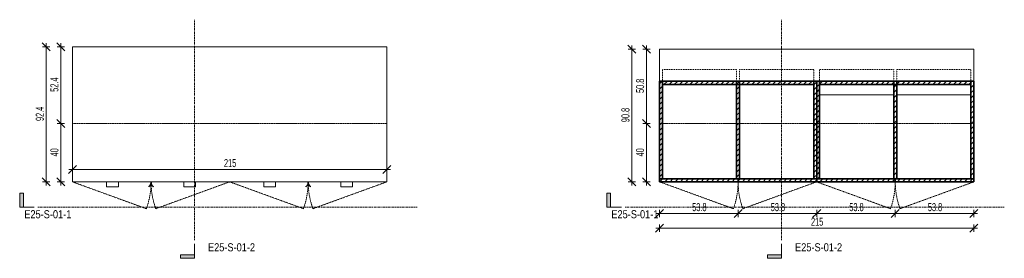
# Model space of a CAD drawing. Header units: centimetres. Extents: x 2286 to 4941, y -110 to 11852.
# Tile 3 of 3: x 2576 to 3250, y 11688 to 11852. Entities that reach past the tile are written whole.
import ezdxf

# ---------------------------------------------------------------- set-up
doc = ezdxf.new("R2010")
doc.units = ezdxf.units.CM
for name, pattern in [('Centre', [3.175, 0.635, -0.475, 1.59, -0.475]), ('Dash 1mm', [0.2, 0.1, -0.1]), ('Dash 2mm', [0.4, 0.2, -0.2])]:
    doc.linetypes.add(name, pattern=pattern)
for name, color, linetype, lineweight in [('A-ANNO-DIMS', 211, 'Continuous', 9), ('A-ANNO-DIMS-25', 211, 'Continuous', 9), ('A-DETL-HDLN', 90, 'Dash 2mm', 18), ('A-DETL-THIN', 151, 'Continuous', 18), ('A-GENM', 13, 'Continuous', 18), ('A-GENM-HDLN', 13, 'Dash 1mm', 18), ('G-ANNO-SYMB', 111, 'Continuous', 9)]:
    doc.layers.add(name, color=color, linetype=linetype, lineweight=lineweight)
doc.styles.add('Arial Narrow', font='ARIALN.TTF', dxfattribs={"height": 5.5})
doc.styles.add('Arial Narrow_1', font='ARIALN.TTF', dxfattribs={"width": 0.8, "height": 5.5})
doc.dimstyles.new('2_2mm-Centymetry-Weryfikacja', dxfattribs={"dimscale": 30.48, "dimtxt": 5.62887, "dimasz": 0.180446, "dimexe": 0.082021, "dimexo": 0.0625, "dimgap": 0, "dimtad": 1, "dimdec": 1, "dimrnd": 0.1, "dimdsep": 46, "dimtxsty": 'Arial Narrow_1', "dimblk1": 'OBLIQUE', "dimblk2": 'OBLIQUE', "dimsah": 1, "dimcen": 0.09, "dimdle": 0.082021, "dimazin": 2, "dimtfac": 1, "dimtdec": 4, "dimtix": 1, "dimtmove": 0, "dimatfit": 3, "dimfxl": 0.082021, "dimfxlon": 1, "dimtvp": 1, "dimtolj": 1, "dimtzin": 0, "dimarcsym": 2})
pattern_1 = [(45, (-13368.362, -11751.974), (-1.76776695, 1.76776695), [])]

# ---------------------------------------------------------------- blocks, each defined once
blk = doc.blocks.new('FURN_Jd_E25-S-01 - E25-S-01-9546195-E25-S-01-1')
at = {"layer": 'A-GENM'}
for p, q in [((215, 82.42), (0, 82.42)), ((0, 82.42), (0, -10)), ((215, -10), (215, 82.42)), ((0, -10), (215, -10)), ((23.37, -10.5), (23.37, -10)), ((23.37, -10.5), (23.37, -13.3)), ((23.37, -13.3), (31.37, -13.3)), ((31.37, -10), (31.37, -10.5)), ((31.37, -13.3), (31.37, -10.5)), ((52.14, -13.13), (52.25, -13.3)), ((53.55, -10), (53.55, -10.5)), ((53.75, -10.5), (53.75, -10)), ((53.75, -10), (53.75, -10.5)), ((53.95, -10.5), (53.95, -10)), ((55.25, -13.3), (55.36, -13.13)), ((76.12, -10.5), (76.12, -10)), ((76.12, -10.5), (76.12, -13.3)), ((76.12, -13.3), (84.12, -13.3)), ((84.12, -10), (84.12, -10.5)), ((84.12, -13.3), (84.12, -10.5)), ((130.88, -10.5), (130.88, -10)), ((130.88, -10.5), (130.88, -13.3)), ((130.88, -13.3), (138.88, -13.3)), ((138.88, -10), (138.88, -10.5)), ((138.88, -13.3), (138.88, -10.5)), ((159.64, -13.13), (159.75, -13.3)), ((161.05, -10), (161.05, -10.5)), ((161.25, -10), (161.25, -10.5)), ((161.25, -10.5), (161.25, -10)), ((161.45, -10.5), (161.45, -10)), ((162.75, -13.3), (162.86, -13.13)), ((183.63, -10.5), (183.63, -10)), ((183.63, -10.5), (183.63, -13.3)), ((183.63, -13.3), (191.63, -13.3)), ((191.63, -10), (191.63, -10.5)), ((191.63, -13.3), (191.63, -10.5))]:
    blk.add_line(p, q, dxfattribs=at)
for centre, radius, start, end in [((50.39, -10.5), 3.16, 303.55706, 0), ((50.39, -10.5), 3.36, 303.55706, 360), ((57.11, -10.5), 3.36, 180, 236.44294), ((57.11, -10.5), 3.16, 180, 236.44294), ((157.89, -10.5), 3.16, 303.55706, 0), ((157.89, -10.5), 3.36, 303.55706, 360), ((164.61, -10.5), 3.36, 180, 236.44294), ((164.61, -10.5), 3.16, 180, 236.44294)]:
    blk.add_arc(centre, radius, start, end, dxfattribs=at)
at = {"layer": 'A-GENM-HDLN'}
for p, q in [((0, -10), (50.51, -28.38)), ((107.5, -10), (56.99, -28.38)), ((107.5, -10), (158.01, -28.38)), ((215, -10), (164.49, -28.38))]:
    blk.add_line(p, q, dxfattribs=at)
for centre, start, end in [((0, -10), 340, 360), ((107.5, -10), 180, 200), ((107.5, -10), 340, 360), ((215, -10), 180, 200)]:
    blk.add_arc(centre, 53.75, start, end, dxfattribs=at)
blk = doc.blocks.new('FURN_Jd_E25-S-01 - E25-S-01-9546195-E25-S-01-2')
at = {"layer": 'A-GENM'}
h = blk.add_hatch(dxfattribs=at)
h.set_pattern_fill('FP_1', color=256, style=0, pattern_type=2)
h.set_pattern_definition(pattern_1)
h.paths.add_polyline_path([(2, -8), (2, 58.87), (0, 58.87), (0, -8)])
h = blk.add_hatch(dxfattribs=at)
h.set_pattern_fill('FP_1', color=256, style=0, pattern_type=2)
h.set_pattern_definition(pattern_1)
h.paths.add_polyline_path([(105.5, 56.56), (105.5, 58.87), (2, 58.87), (2, 56.56)])
h = blk.add_hatch(dxfattribs=at)
h.set_pattern_fill('FP_1', color=256, style=0, pattern_type=2)
h.set_pattern_definition(pattern_1)
h.paths.add_polyline_path([(54.75, -8), (54.75, 56.56), (52.75, 56.56), (52.75, -8)])
h = blk.add_hatch(dxfattribs=at)
h.set_pattern_fill('FP_1', color=256, style=0, pattern_type=2)
h.set_pattern_definition(pattern_1)
h.paths.add_polyline_path([(105.5, -8), (107.5, -8), (107.5, 58.87), (105.5, 58.87), (105.5, -6)])
h = blk.add_hatch(dxfattribs=at)
h.set_pattern_fill('FP_1', color=256, style=0, pattern_type=2)
h.set_pattern_definition(pattern_1)
h.paths.add_polyline_path([(107.5, -8), (109.5, -8), (109.5, 58.87), (107.5, 58.87), (107.5, -6)])
h = blk.add_hatch(dxfattribs=at)
h.set_pattern_fill('FP_1', color=256, style=0, pattern_type=2)
h.set_pattern_definition(pattern_1)
h.paths.add_polyline_path([(213, 56.58), (213, 58.87), (109.5, 58.87), (109.5, 56.58)])
h = blk.add_hatch(dxfattribs=at)
h.set_pattern_fill('FP_1', color=256, style=0, pattern_type=2)
h.set_pattern_definition(pattern_1)
h.paths.add_polyline_path([(162.25, -8), (162.25, 56.58), (160.25, 56.58), (160.25, -8)])
at = {"layer": 'A-GENM-HDLN', "linetype": 'Continuous'}
h = blk.add_hatch(dxfattribs=at)
h.set_pattern_fill('FP_1', color=256, style=0, pattern_type=2)
h.set_pattern_definition(pattern_1)
h.paths.add_polyline_path([(215, -8), (215, 58.87), (213, 58.87), (213, -8)])
h = blk.add_hatch(dxfattribs=at)
h.set_pattern_fill('FP_1', color=256, style=0, pattern_type=2)
h.set_pattern_definition(pattern_1)
h.paths.add_polyline_path([(2, -10), (53.75, -10), (53.75, -8), (0, -8), (0, -10)])
h = blk.add_hatch(dxfattribs=at)
h.set_pattern_fill('FP_1', color=256, style=0, pattern_type=2)
h.set_pattern_definition(pattern_1)
h.paths.add_polyline_path([(105.5, -10), (107.5, -10), (107.5, -8), (53.75, -8), (53.75, -10), (54.75, -10)])
h = blk.add_hatch(dxfattribs=at)
h.set_pattern_fill('FP_1', color=256, style=0, pattern_type=2)
h.set_pattern_definition(pattern_1)
h.paths.add_polyline_path([(109.5, -10), (161.25, -10), (161.25, -8), (107.5, -8), (107.5, -10)])
h = blk.add_hatch(dxfattribs=at)
h.set_pattern_fill('FP_1', color=256, style=0, pattern_type=2)
h.set_pattern_definition(pattern_1)
h.paths.add_polyline_path([(215, -10), (215, -8), (161.25, -8), (161.25, -10), (213, -10)])
at = {"layer": 'A-GENM', "lineweight": 35}
for p, q in [((2, 58.87), (0, 58.87)), ((0, 58.87), (0, -8)), ((105.5, 58.87), (2, 58.87)), ((2, 58.87), (2, 56.56)), ((2, -8), (2, 58.87)), ((2, 56.56), (105.5, 56.56)), ((54.75, 58.87), (52.75, 58.87)), ((52.75, 58.87), (52.75, -8)), ((54.75, -8), (54.75, 58.87)), ((105.5, 56.56), (105.5, 58.87)), ((107.5, 58.87), (105.5, 58.87)), ((105.5, 58.87), (105.5, -8)), ((107.5, 58.87), (107.5, -8)), ((109.5, 58.87), (107.5, 58.87)), ((107.5, -8), (107.5, 58.87)), ((109.5, 58.87), (109.5, 56.58)), ((213, 58.87), (109.5, 58.87)), ((109.5, -8), (109.5, 58.87)), ((109.5, 56.58), (213, 56.58)), ((160.25, 58.87), (160.25, -8)), ((162.25, 58.87), (160.25, 58.87)), ((162.25, -8), (162.25, 58.87)), ((213, 58.87), (213, -8)), ((215, 58.87), (213, 58.87)), ((213, 56.58), (213, 58.87)), ((215, -8), (215, 58.87)), ((53.75, -8), (0, -8)), ((0, -8), (0, -10)), ((0, -8), (2, -8)), ((0, -10), (53.75, -10)), ((52.75, -8), (54.75, -8)), ((53.75, -10), (53.75, -8)), ((107.5, -8), (53.75, -8)), ((53.75, -8), (53.75, -10)), ((53.75, -10), (107.5, -10)), ((105.5, -8), (107.5, -8)), ((161.25, -8), (107.5, -8)), ((107.5, -8), (107.5, -10)), ((107.5, -10), (107.5, -8)), ((107.5, -8), (109.5, -8)), ((107.5, -10), (161.25, -10)), ((160.25, -8), (162.25, -8)), ((215, -8), (161.25, -8)), ((161.25, -8), (161.25, -10)), ((161.25, -10), (161.25, -8)), ((161.25, -10), (215, -10)), ((213, -8), (215, -8)), ((215, -10), (215, -8))]:
    blk.add_line(p, q, dxfattribs=at)
at = {"layer": 'A-GENM'}
for p, q in [((160.25, 49.64), (109.5, 49.64)), ((213, 49.64), (162.25, 49.64))]:
    blk.add_line(p, q, dxfattribs=at)
at = {"layer": 'A-GENM-HDLN'}
for p, q in [((2, 67), (2, -8)), ((52.75, 67), (2, 67)), ((52.75, -8), (52.75, 67)), ((54.75, 67), (105.5, 67)), ((54.75, -8), (54.75, 67)), ((105.5, 67), (105.5, -8)), ((109.5, 67), (109.5, -8)), ((160.25, 67), (109.5, 67)), ((160.25, -8), (160.25, 67)), ((162.25, 67), (213, 67)), ((162.25, -8), (162.25, 67)), ((213, 67), (213, -8)), ((0, -10), (50.51, -28.38)), ((107.5, -10), (56.99, -28.38)), ((107.5, -10), (158.01, -28.38)), ((215, -10), (164.49, -28.38))]:
    blk.add_line(p, q, dxfattribs=at)
for centre, start, end in [((0, -10), 340, 360), ((107.5, -10), 180, 200), ((107.5, -10), 340, 360), ((215, -10), 180, 200)]:
    blk.add_arc(centre, 53.75, start, end, dxfattribs=at)
blk = doc.blocks.new('Section - _Znaczek-Pelny-Prawy-3044335-E25-S-01-1')
at = {"layer": 'G-ANNO-SYMB'}
blk.add_hatch(color=256, dxfattribs=at).paths.add_polyline_path([(-0.4, 0.381), (-0.4, 0), (-0.5, 0), (-0.5, 0.381)])
at = {"layer": 'G-ANNO-SYMB', "lineweight": 18}
for p, q in [((-0.4, 0.381), (-0.5, 0.381)), ((-0.5, 0.381), (-0.5, 0)), ((-0.4, 0.381), (-0.5, 0.381)), ((-0.5, 0.381), (-0.5, 0)), ((-0.4, 0.381), (-0.4, 0)), ((-0.4, 0), (-0.4, 0.381)), ((-0.5, 0), (-0.4, 0)), ((-0.5, 0), (-0.1, 0))]:
    blk.add_line(p, q, dxfattribs=at)
blk = doc.blocks.new('DIMBLOCK1-E25-S-01-1')
at = {"layer": 'A-ANNO-DIMS-25', "lineweight": 18}
for p, q in [((2612.51, 11749.14), (2609.76, 11746.39)), ((2612.51, 11749.14), (2615.26, 11751.89)), ((2827.51, 11749.14), (2824.76, 11746.39)), ((2827.51, 11749.14), (2830.26, 11751.89))]:
    blk.add_line(p, q, dxfattribs=at)
at = {"layer": 'A-ANNO-DIMS-25'}
for p, q in [((2610.01, 11749.14), (2830.01, 11749.14)), ((2612.51, 11749.14), (2612.51, 11751.64)), ((2612.51, 11749.14), (2612.51, 11746.64)), ((2827.51, 11749.14), (2827.51, 11751.64)), ((2827.51, 11749.14), (2827.51, 11746.64))]:
    blk.add_line(p, q, dxfattribs=at)
at = {"layer": 'A-ANNO-DIMS-25', "color": 0, "insert": (2716.12, 11756.25), "char_height": 5.5, "width": 9.3278, "attachment_point": 1, "line_spacing_factor": 0.974696, "style": 'Arial Narrow_1'}
blk.add_mtext('215', dxfattribs=at)
blk = doc.blocks.new('_Oblique')
at = {"color": 0, "linetype": 'ByBlock', "lineweight": -2}
blk.add_line((-0.5, -0.5), (0.5, 0.5), dxfattribs=at)
blk = doc.blocks.new('DIMBLOCK2-E25-S-01-1')
at = {"layer": 'A-ANNO-DIMS-25', "lineweight": 18}
for p, q in [((2604.47, 11780.62), (2601.72, 11783.37)), ((2604.47, 11780.62), (2607.22, 11777.87)), ((2604.47, 11740.62), (2601.72, 11743.37)), ((2604.47, 11740.62), (2607.22, 11737.87))]:
    blk.add_line(p, q, dxfattribs=at)
at = {"layer": 'A-ANNO-DIMS-25'}
for p, q in [((2604.47, 11780.62), (2601.97, 11780.62)), ((2604.47, 11738.12), (2604.47, 11780.62)), ((2604.47, 11780.62), (2606.97, 11780.62)), ((2604.47, 11740.62), (2601.97, 11740.62)), ((2604.47, 11740.62), (2606.97, 11740.62))]:
    blk.add_line(p, q, dxfattribs=at)
at = {"layer": 'A-ANNO-DIMS-25', "color": 0, "insert": (2597.36, 11758.03), "char_height": 5.5, "width": 6.2186, "attachment_point": 1, "rotation": 90, "line_spacing_factor": 0.974696, "style": 'Arial Narrow_1'}
blk.add_mtext('40', dxfattribs=at)
blk = doc.blocks.new('DIMBLOCK3-E25-S-01-1')
at = {"layer": 'A-ANNO-DIMS-25', "lineweight": 18}
for p, q in [((2604.47, 11833.05), (2601.72, 11835.8)), ((2604.47, 11833.05), (2607.22, 11830.3)), ((2604.47, 11780.62), (2601.72, 11783.37)), ((2604.47, 11780.62), (2607.22, 11777.87))]:
    blk.add_line(p, q, dxfattribs=at)
at = {"layer": 'A-ANNO-DIMS-25'}
for p, q in [((2604.47, 11833.05), (2601.97, 11833.05)), ((2604.47, 11780.62), (2604.47, 11835.55)), ((2604.47, 11833.05), (2606.97, 11833.05)), ((2604.47, 11780.62), (2601.97, 11780.62)), ((2604.47, 11780.62), (2606.97, 11780.62))]:
    blk.add_line(p, q, dxfattribs=at)
at = {"layer": 'A-ANNO-DIMS-25', "color": 0, "insert": (2597.36, 11802.28), "char_height": 5.5, "width": 10.9361, "attachment_point": 1, "rotation": 90, "line_spacing_factor": 0.974696, "style": 'Arial Narrow_1'}
blk.add_mtext('52.4', dxfattribs=at)
blk = doc.blocks.new('DIMBLOCK4-E25-S-01-1')
at = {"layer": 'A-ANNO-DIMS-25', "lineweight": 18}
for p, q in [((2594.47, 11833.05), (2591.72, 11835.8)), ((2594.47, 11833.05), (2597.22, 11830.3)), ((2594.47, 11740.62), (2591.72, 11743.37)), ((2594.47, 11740.62), (2597.22, 11737.87))]:
    blk.add_line(p, q, dxfattribs=at)
at = {"layer": 'A-ANNO-DIMS-25'}
for p, q in [((2594.47, 11833.05), (2591.97, 11833.05)), ((2594.47, 11738.12), (2594.47, 11835.55)), ((2594.47, 11833.05), (2596.97, 11833.05)), ((2594.47, 11740.62), (2591.97, 11740.62)), ((2594.47, 11740.62), (2596.97, 11740.62))]:
    blk.add_line(p, q, dxfattribs=at)
at = {"layer": 'A-ANNO-DIMS-25', "color": 0, "insert": (2587.36, 11782.28), "char_height": 5.5, "width": 10.9361, "attachment_point": 1, "rotation": 90, "line_spacing_factor": 0.974696, "style": 'Arial Narrow_1'}
blk.add_mtext('92.4', dxfattribs=at)
blk = doc.blocks.new('Section - _Znaczek-Pelny-Prawy-3044335-E25-S-01-2')
at = {"layer": 'G-ANNO-SYMB'}
blk.add_hatch(color=256, dxfattribs=at).paths.add_polyline_path([(-0.4, 0.381), (-0.4, 0), (-0.5, 0), (-0.5, 0.381)])
at = {"layer": 'G-ANNO-SYMB', "lineweight": 18}
for p, q in [((-0.4, 0.381), (-0.5, 0.381)), ((-0.5, 0.381), (-0.5, 0)), ((-0.4, 0.381), (-0.5, 0.381)), ((-0.5, 0.381), (-0.5, 0)), ((-0.4, 0.381), (-0.4, 0)), ((-0.4, 0), (-0.4, 0.381)), ((-0.5, 0), (-0.4, 0)), ((-0.5, 0), (-0.1, 0))]:
    blk.add_line(p, q, dxfattribs=at)
blk = doc.blocks.new('DIMBLOCK5-E25-S-01-2')
at = {"layer": 'A-ANNO-DIMS-25', "lineweight": 18}
for p, q in [((3014.18, 11718.99), (3011.43, 11716.24)), ((3014.18, 11718.99), (3016.93, 11721.74)), ((3067.93, 11718.99), (3065.18, 11716.24)), ((3067.93, 11718.99), (3070.68, 11721.74))]:
    blk.add_line(p, q, dxfattribs=at)
at = {"layer": 'A-ANNO-DIMS-25'}
for p, q in [((3011.68, 11718.99), (3067.93, 11718.99)), ((3014.18, 11718.99), (3014.18, 11721.49)), ((3014.18, 11718.99), (3014.18, 11716.49)), ((3067.93, 11718.99), (3067.93, 11721.49)), ((3067.93, 11718.99), (3067.93, 11716.49))]:
    blk.add_line(p, q, dxfattribs=at)
at = {"layer": 'A-ANNO-DIMS-25', "color": 0, "insert": (3036.5, 11726.09), "char_height": 5.5, "width": 10.9361, "attachment_point": 1, "line_spacing_factor": 0.974696, "style": 'Arial Narrow_1'}
blk.add_mtext('53.8', dxfattribs=at)
blk = doc.blocks.new('DIMBLOCK6-E25-S-01-2')
at = {"layer": 'A-ANNO-DIMS-25', "lineweight": 18}
for p, q in [((3067.93, 11718.99), (3065.18, 11716.24)), ((3067.93, 11718.99), (3070.68, 11721.74)), ((3121.68, 11718.99), (3118.93, 11716.24)), ((3121.68, 11718.99), (3124.43, 11721.74))]:
    blk.add_line(p, q, dxfattribs=at)
at = {"layer": 'A-ANNO-DIMS-25'}
for p, q in [((3067.93, 11718.99), (3067.93, 11721.49)), ((3067.93, 11718.99), (3121.68, 11718.99)), ((3067.93, 11718.99), (3067.93, 11716.49)), ((3121.68, 11718.99), (3121.68, 11721.49)), ((3121.68, 11718.99), (3121.68, 11716.49))]:
    blk.add_line(p, q, dxfattribs=at)
at = {"layer": 'A-ANNO-DIMS-25', "color": 0, "insert": (3090.25, 11726.09), "char_height": 5.5, "width": 10.9361, "attachment_point": 1, "line_spacing_factor": 0.974696, "style": 'Arial Narrow_1'}
blk.add_mtext('53.8', dxfattribs=at)
blk = doc.blocks.new('DIMBLOCK7-E25-S-01-2')
at = {"layer": 'A-ANNO-DIMS-25', "lineweight": 18}
for p, q in [((3121.68, 11718.99), (3118.93, 11716.24)), ((3121.68, 11718.99), (3124.43, 11721.74)), ((3175.43, 11718.99), (3172.68, 11716.24)), ((3175.43, 11718.99), (3178.18, 11721.74))]:
    blk.add_line(p, q, dxfattribs=at)
at = {"layer": 'A-ANNO-DIMS-25'}
for p, q in [((3121.68, 11718.99), (3121.68, 11721.49)), ((3121.68, 11718.99), (3175.43, 11718.99)), ((3121.68, 11718.99), (3121.68, 11716.49)), ((3175.43, 11718.99), (3175.43, 11721.49)), ((3175.43, 11718.99), (3175.43, 11716.49))]:
    blk.add_line(p, q, dxfattribs=at)
at = {"layer": 'A-ANNO-DIMS-25', "color": 0, "insert": (3144, 11726.09), "char_height": 5.5, "width": 10.9361, "attachment_point": 1, "line_spacing_factor": 0.974696, "style": 'Arial Narrow_1'}
blk.add_mtext('53.8', dxfattribs=at)
blk = doc.blocks.new('DIMBLOCK8-E25-S-01-2')
at = {"layer": 'A-ANNO-DIMS-25', "lineweight": 18}
for p, q in [((3175.43, 11718.99), (3172.68, 11716.24)), ((3175.43, 11718.99), (3178.18, 11721.74)), ((3229.18, 11718.99), (3226.43, 11716.24)), ((3229.18, 11718.99), (3231.93, 11721.74))]:
    blk.add_line(p, q, dxfattribs=at)
at = {"layer": 'A-ANNO-DIMS-25'}
for p, q in [((3175.43, 11718.99), (3175.43, 11721.49)), ((3175.43, 11718.99), (3231.68, 11718.99)), ((3175.43, 11718.99), (3175.43, 11716.49)), ((3229.18, 11718.99), (3229.18, 11721.49)), ((3229.18, 11718.99), (3229.18, 11716.49))]:
    blk.add_line(p, q, dxfattribs=at)
at = {"layer": 'A-ANNO-DIMS-25', "color": 0, "insert": (3197.75, 11726.09), "char_height": 5.5, "width": 10.9361, "attachment_point": 1, "line_spacing_factor": 0.974696, "style": 'Arial Narrow_1'}
blk.add_mtext('53.8', dxfattribs=at)
blk = doc.blocks.new('DIMBLOCK9-E25-S-01-2')
at = {"layer": 'A-ANNO-DIMS-25', "lineweight": 18}
for p, q in [((3014.18, 11708.99), (3011.43, 11706.24)), ((3014.18, 11708.99), (3016.93, 11711.74)), ((3229.18, 11708.99), (3226.43, 11706.24)), ((3229.18, 11708.99), (3231.93, 11711.74))]:
    blk.add_line(p, q, dxfattribs=at)
at = {"layer": 'A-ANNO-DIMS-25'}
for p, q in [((3011.68, 11708.99), (3231.68, 11708.99)), ((3014.18, 11708.99), (3014.18, 11711.49)), ((3014.18, 11708.99), (3014.18, 11706.49)), ((3229.18, 11708.99), (3229.18, 11711.49)), ((3229.18, 11708.99), (3229.18, 11706.49))]:
    blk.add_line(p, q, dxfattribs=at)
at = {"layer": 'A-ANNO-DIMS-25', "color": 0, "insert": (3117.8, 11716.09), "char_height": 5.5, "width": 9.3278, "attachment_point": 1, "line_spacing_factor": 0.974696, "style": 'Arial Narrow_1'}
blk.add_mtext('215', dxfattribs=at)
blk = doc.blocks.new('DIMBLOCK10-E25-S-01-2')
at = {"layer": 'A-ANNO-DIMS-25', "lineweight": 18}
for p, q in [((3005.17, 11831.43), (3002.42, 11834.18)), ((3005.17, 11831.43), (3007.92, 11828.68)), ((3005.17, 11780.62), (3002.42, 11783.37)), ((3005.17, 11780.62), (3007.92, 11777.87))]:
    blk.add_line(p, q, dxfattribs=at)
at = {"layer": 'A-ANNO-DIMS-25'}
for p, q in [((3005.17, 11831.43), (3002.67, 11831.43)), ((3005.17, 11833.93), (3005.17, 11780.62)), ((3005.17, 11831.43), (3007.67, 11831.43)), ((3005.17, 11780.62), (3002.67, 11780.62)), ((3005.17, 11780.62), (3007.67, 11780.62))]:
    blk.add_line(p, q, dxfattribs=at)
at = {"layer": 'A-ANNO-DIMS-25', "color": 0, "insert": (2998.07, 11801.47), "char_height": 5.5, "width": 10.9361, "attachment_point": 1, "rotation": 90, "line_spacing_factor": 0.974696, "style": 'Arial Narrow_1'}
blk.add_mtext('50.8', dxfattribs=at)
blk = doc.blocks.new('DIMBLOCK11-E25-S-01-2')
at = {"layer": 'A-ANNO-DIMS-25', "lineweight": 18}
for p, q in [((3005.17, 11780.62), (3002.42, 11783.37)), ((3005.17, 11780.62), (3007.92, 11777.87)), ((3005.17, 11740.62), (3002.42, 11743.37)), ((3005.17, 11740.62), (3007.92, 11737.87))]:
    blk.add_line(p, q, dxfattribs=at)
at = {"layer": 'A-ANNO-DIMS-25'}
for p, q in [((3005.17, 11780.62), (3002.67, 11780.62)), ((3005.17, 11780.62), (3005.17, 11738.12)), ((3005.17, 11780.62), (3007.67, 11780.62)), ((3005.17, 11740.62), (3002.67, 11740.62)), ((3005.17, 11740.62), (3007.67, 11740.62))]:
    blk.add_line(p, q, dxfattribs=at)
at = {"layer": 'A-ANNO-DIMS-25', "color": 0, "insert": (2998.07, 11758.03), "char_height": 5.5, "width": 6.2186, "attachment_point": 1, "rotation": 90, "line_spacing_factor": 0.974696, "style": 'Arial Narrow_1'}
blk.add_mtext('40', dxfattribs=at)
blk = doc.blocks.new('DIMBLOCK12-E25-S-01-2')
at = {"layer": 'A-ANNO-DIMS-25', "lineweight": 18}
for p, q in [((2995.17, 11831.43), (2992.42, 11834.18)), ((2995.17, 11831.43), (2997.92, 11828.68)), ((2995.17, 11740.62), (2992.42, 11743.37)), ((2995.17, 11740.62), (2997.92, 11737.87))]:
    blk.add_line(p, q, dxfattribs=at)
at = {"layer": 'A-ANNO-DIMS-25'}
for p, q in [((2995.17, 11831.43), (2992.67, 11831.43)), ((2995.17, 11833.93), (2995.17, 11738.12)), ((2995.17, 11831.43), (2997.67, 11831.43)), ((2995.17, 11740.62), (2992.67, 11740.62)), ((2995.17, 11740.62), (2997.67, 11740.62))]:
    blk.add_line(p, q, dxfattribs=at)
at = {"layer": 'A-ANNO-DIMS-25', "color": 0, "insert": (2988.07, 11781.47), "char_height": 5.5, "width": 10.9361, "attachment_point": 1, "rotation": 90, "line_spacing_factor": 0.974696, "style": 'Arial Narrow_1'}
blk.add_mtext('90.8', dxfattribs=at)

msp = doc.modelspace()

# ---------------------------------------------------------------- linework, layer by layer
at = {"layer": 'A-DETL-HDLN'}
for p, q in [((2827.51, 11780.62), (2612.51, 11780.62)), ((3229.18, 11780.62), (3014.18, 11780.62))]:
    msp.add_line(p, q, dxfattribs=at)
at = {"layer": 'A-DETL-THIN'}
for p, q in [((3014.18, 11740.62), (3014.18, 11831.43)), ((3014.18, 11831.43), (3229.18, 11831.43)), ((3229.18, 11831.43), (3229.18, 11740.62))]:
    msp.add_line(p, q, dxfattribs=at)
at = {"layer": 'G-ANNO-SYMB', "linetype": 'Centre'}
for p, q in [((2695.88, 11700.76), (2695.88, 11851.67)), ((3097.56, 11700.76), (3097.56, 11851.67)), ((2588.87, 11723.34), (2848.38, 11723.34)), ((2990.55, 11723.34), (3250.06, 11723.34))]:
    msp.add_line(p, q, dxfattribs=at)

# ---------------------------------------------------------------- block references
at = {"layer": 'A-GENM'}
for name, p in [('FURN_Jd_E25-S-01 - E25-S-01-9546195-E25-S-01-1', (2612.51, 11750.62)), ('FURN_Jd_E25-S-01 - E25-S-01-9546195-E25-S-01-2', (3014.18, 11750.62))]:
    msp.add_blockref(name, p, dxfattribs=at)
at = {"layer": 'G-ANNO-SYMB', "lineweight": 18, "xscale": 24.99999999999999, "yscale": 24.99999999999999, "zscale": 24.99999999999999}
for name, p in [('Section - _Znaczek-Pelny-Prawy-3044335-E25-S-01-1', (2588.87, 11723.34)), ('Section - _Znaczek-Pelny-Prawy-3044335-E25-S-01-2', (2990.55, 11723.34))]:
    msp.add_blockref(name, p, dxfattribs=at)
at = {"layer": 'G-ANNO-SYMB', "lineweight": 18, "xscale": 24.99999999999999, "yscale": 24.99999999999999, "zscale": 24.99999999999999, "rotation": 90}
for name, p in [('Section - _Znaczek-Pelny-Prawy-3044335-E25-S-01-1', (2695.88, 11700.76)), ('Section - _Znaczek-Pelny-Prawy-3044335-E25-S-01-2', (3097.56, 11700.76))]:
    msp.add_blockref(name, p, dxfattribs=at)

# ---------------------------------------------------------------- texts
at = {"layer": 'G-ANNO-SYMB', "char_height": 5.5, "width": 38.2806, "attachment_point": 1, "style": 'Arial Narrow'}
for s, insert in [('E25-S-01-1', (2579.51, 11721.19)), ('E25-S-01-1', (2981.19, 11721.19)), ('E25-S-01-2', (2705.2, 11698.57)), ('E25-S-01-2', (3106.88, 11698.57))]:
    msp.add_mtext(s, dxfattribs=dict(at, insert=insert))

# ---------------------------------------------------------------- dimensions: what is measured, and where the dimension line sits
at = {"layer": 'A-ANNO-DIMS'}
for base, p1, p2, override, picture, middle in [((2594.47, 11833.05), (2596.97, 11740.62), (2596.97, 11833.05), {"dimpost": '<>', "dimfxl": 92.423404}, 'DIMBLOCK4-E25-S-01-1', (2591.66, 11786.84)), ((2604.47, 11833.05), (2606.97, 11780.62), (2606.97, 11833.05), {"dimpost": '<>', "dimfxl": 52.423404}, 'DIMBLOCK3-E25-S-01-1', (2601.66, 11806.84)), ((2995.17, 11740.62), (2997.67, 11831.43), (2997.67, 11740.62), {"dimpost": '<>', "dimfxl": 90.806824}, 'DIMBLOCK12-E25-S-01-2', (2992.37, 11786.03)), ((3005.17, 11780.62), (3007.67, 11831.43), (3007.67, 11780.62), {"dimpost": '<>', "dimfxl": 50.806824}, 'DIMBLOCK10-E25-S-01-2', (3002.37, 11806.03)), ((2604.47, 11780.62), (2606.97, 11740.62), (2606.97, 11780.62), {"dimpost": '<>', "dimfxl": 40}, 'DIMBLOCK2-E25-S-01-1', (2601.66, 11760.62)), ((3005.17, 11740.62), (3007.67, 11780.62), (3007.67, 11740.62), {"dimpost": '<>', "dimfxl": 40}, 'DIMBLOCK11-E25-S-01-2', (3002.37, 11760.62))]:
    dim = msp.add_linear_dim(base=base, p1=p1, p2=p2, angle=90, dimstyle='2_2mm-Centymetry-Weryfikacja', override=override, dxfattribs=at)
    dim.commit()
    dim.dimension.update_dxf_attribs({"geometry": picture, "text_midpoint": middle})
for base, p1, p2, override, picture, middle in [((2827.51, 11749.14), (2612.51, 11751.64), (2827.51, 11751.64), {"dimpost": '<>', "dimfxl": 215}, 'DIMBLOCK1-E25-S-01-1', (2720.01, 11751.95)), ((3067.93306911, 11718.98601755), (3014.18306911, 11721.48601755), (3067.93306911, 11721.48601755), {"dimpost": '<>', "dimfxl": 53.75}, 'DIMBLOCK5-E25-S-01-2', (3041.05806911, 11721.794169)), ((3121.68306911, 11718.98601755), (3067.93306911, 11721.48601755), (3121.68306911, 11721.48601755), {"dimpost": '<>', "dimfxl": 53.75}, 'DIMBLOCK6-E25-S-01-2', (3094.80806911, 11721.794169)), ((3175.43306911, 11718.98601755), (3121.68306911, 11721.48601755), (3175.43306911, 11721.48601755), {"dimpost": '<>', "dimfxl": 53.75}, 'DIMBLOCK7-E25-S-01-2', (3148.55806911, 11721.794169)), ((3229.18306911, 11718.98601755), (3175.43306911, 11721.48601755), (3229.18306911, 11721.48601755), {"dimpost": '<>', "dimfxl": 53.75}, 'DIMBLOCK8-E25-S-01-2', (3202.30806911, 11721.794169)), ((3229.18, 11708.99), (3014.18, 11711.49), (3229.18, 11711.49), {"dimpost": '<>', "dimfxl": 215}, 'DIMBLOCK9-E25-S-01-2', (3121.68, 11711.79))]:
    dim = msp.add_linear_dim(base=base, p1=p1, p2=p2, dimstyle='2_2mm-Centymetry-Weryfikacja', override=override, dxfattribs=at)
    dim.commit()
    dim.dimension.update_dxf_attribs({"geometry": picture, "text_midpoint": middle})

doc.saveas('drawing.dxf')
